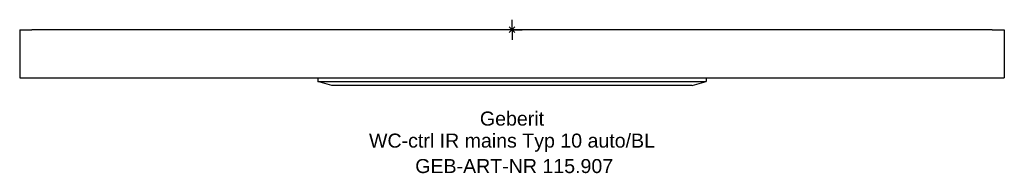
# Model space of a CAD drawing. Header units: millimetres. Extents: x -123 to 123, y -36 to 2.
import ezdxf
from ezdxf.enums import TextEntityAlignment as Align

# ---------------------------------------------------------------- set-up
doc = ezdxf.new("R2010")
doc.units = ezdxf.units.MM
doc.layers.get('0').update_dxf_attribs({"linetype": 'CONTINUOUS'})
for name, color, linetype, lineweight in [('Arbeitspunkt(DIN)', 7, 'CONTINUOUS', 25), ('GEB-ART-NR', 1, 'CONTINUOUS', 18), ('GEB-BEZUG', 2, 'CONTINUOUS', 25), ('GEB-TEXT', 5, 'CONTINUOUS', 18)]:
    doc.layers.add(name, color=color, linetype=linetype, lineweight=lineweight)
doc.layers.add('GEB-KONTUR-A', color=5, linetype='CONTINUOUS')
doc.styles.get("Standard").update_dxf_attribs({"font": 'arial.ttf'})

# ---------------------------------------------------------------- blocks, each defined once
blk = doc.blocks.new('Einfügepunkt')
at = {"layer": 'GEB-BEZUG'}
for p, q in [((-0.71, -0.71), (0.71, 0.71)), ((-0.71, 0.71), (0.71, -0.71))]:
    blk.add_line(p, q, dxfattribs=at)

msp = doc.modelspace()

# ---------------------------------------------------------------- linework, layer by layer
at = {"layer": 'Arbeitspunkt(DIN)', "ltscale": 5}
for q in [(0, 2.5), (-2.5, 0), (0, -2.5), (2.5, 0)]:
    msp.add_line((0, 0), q, dxfattribs=at)
at = {"layer": 'GEB-KONTUR-A', "ltscale": 5}
for p, q in [((-123, 0), (-120, 0)), ((-123, 0), (-123, -12)), ((120, 0), (-120, 0)), ((120, 0), (123, 0)), ((123, 0), (123, -12)), ((-123, -12), (-120, -12)), ((-120, -12), (120, -12)), ((-48.5, -12), (-48.5, -12.93)), ((48.5, -12), (48.5, -12.93)), ((120, -12), (123, -12)), ((-45, -13.93), (-48.5, -12.93)), ((-48.5, -12.93), (48.5, -12.93)), ((45, -13.93), (-45, -13.93)), ((45, -13.93), (48.5, -12.93))]:
    msp.add_line(p, q, dxfattribs=at)

# ---------------------------------------------------------------- block references
at = {"ltscale": 5}
msp.add_blockref('Einfügepunkt', (0, 0), dxfattribs=at)

# ---------------------------------------------------------------- texts
at = {"layer": 'GEB-ART-NR'}
msp.add_text('GEB-ART-NR 115.907', height=3.5, dxfattribs=at).set_placement((0.55, -35.78), align=Align.CENTER)
at = {"layer": 'GEB-TEXT'}
for s, p in [('Geberit', (0, -23.93)), ('WC-ctrl IR mains Typ 10 auto/BL', (0, -29.43))]:
    msp.add_text(s, height=3.5, dxfattribs=at).set_placement(p, align=Align.CENTER)

doc.saveas('drawing.dxf')
